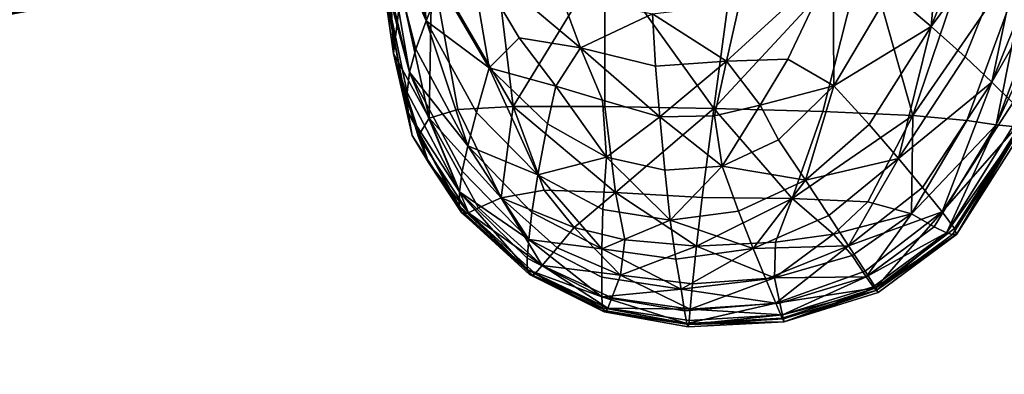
# Model space of a CAD drawing. Header units: millimetres. Extents: x -312 to 313, y -340 to 267.
# Tile 46 of 73: x 219 to 281, y -236 to -214. Entities that reach past the tile are written whole.
import ezdxf

# ---------------------------------------------------------------- set-up
doc = ezdxf.new("R2010")
doc.units = ezdxf.units.MM
doc.layers.add('Default', color=7, linetype='Continuous', true_color=0x000000)
doc.styles.add('Default', font='arial.ttf')
doc.dimstyles.new('Default', dxfattribs={"dimscale": 10, "dimtxt": 2.5, "dimasz": 3, "dimexe": 1, "dimexo": 0.5, "dimgap": 0.8, "dimtad": 1, "dimtoh": 1, "dimzin": 1, "dimdsep": 46, "dimtxsty": 'Default', "dimcen": 2.5, "dimadec": 1, "dimazin": 1, "dimtfac": 1, "dimtdec": 4, "dimtix": 1, "dimtofl": 0, "dimtmove": 1, "dimatfit": 3, "dimfxl": 1, "dimtolj": 1, "dimtzin": 1, "dimarcsym": 0})

# ---------------------------------------------------------------- blocks, each defined once
blk = doc.blocks.new('*D1')
at = {"layer": 'Default', "color": 0, "lineweight": -2}
for p, q in [((-312.5, -238.454), (-312.5, -340.454)), ((312.5, -238.454), (312.5, -340.454)), ((-282.5, -330.454), (282.5, -330.454))]:
    blk.add_line(p, q, dxfattribs=at)
at = {"layer": 'Default', "color": 0}
for points in [[(-282.5, -325.454), (-282.5, -335.454), (-312.5, -330.454)], [(282.5, -335.454), (282.5, -325.454), (312.5, -330.454)]]:
    blk.add_solid(points, dxfattribs=at)
at = {"layer": 'Defpoints', "color": 0}
for p in [(-312.5, -233.454), (312.5, -233.454), (312.5, -330.454)]:
    blk.add_point(p, dxfattribs=at)
at = {"layer": 'Default', "color": 0, "insert": (0, -309.691), "char_height": 25, "attachment_point": 5, "style": 'Default'}
blk.add_mtext('\\A1;625.00', dxfattribs=at)

msp = doc.modelspace()

# ---------------------------------------------------------------- linework, layer by layer
at = {"layer": 'Default', "color": 18, "true_color": 0x000000}
for points in [[(241.787, -201.377, 670.355), (242.465, -216.125, 671.223), (242.961, -212.072, 672.085)], [(241.787, -201.377, 670.355), (241.86, -211.848, 669.929), (242.465, -216.125, 671.223)], [(276.531, -214.412, 665.294), (273.897, -212.167, 662.054), (277.527, -202.75, 662.155)], [(276.531, -214.412, 665.294), (277.527, -202.75, 662.155), (280.488, -204.381, 665.539)], [(244.538, -214.057, 663.653), (242.54, -206.346, 663.006), (243.647, -204.429, 660.81)], [(244.538, -214.057, 663.653), (243.647, -204.429, 660.81), (245.454, -211.755, 661.538)], [(276.531, -214.412, 665.294), (280.488, -204.381, 665.539), (282.911, -205.765, 668.514)], [(276.531, -214.412, 665.294), (282.911, -205.765, 668.514), (278.666, -216.338, 668.186)], [(280.364, -217.949, 670.779), (278.666, -216.338, 668.186), (282.911, -205.765, 668.514)], [(280.364, -217.949, 670.779), (282.911, -205.765, 668.514), (284.8, -206.89, 671.163)], [(244.538, -214.057, 663.653), (241.831, -207.829, 664.961), (242.54, -206.346, 663.006)], [(280.364, -217.949, 670.779), (284.8, -206.89, 671.163), (286.163, -207.752, 673.571)], [(243.485, -217.303, 667.275), (241.499, -208.976, 666.743), (241.831, -207.829, 664.961)], [(243.485, -217.303, 667.275), (241.831, -207.829, 664.961), (243.885, -215.848, 665.569)], [(244.538, -214.057, 663.653), (243.885, -215.848, 665.569), (241.831, -207.829, 664.961)], [(280.364, -217.949, 670.779), (286.163, -207.752, 673.571), (281.688, -219.25, 673.125)], [(212.542, -214.759, 384.327), (213.032, -213.897, 378.873), (234.837, -209.498, 381.594)], [(212.542, -214.759, 384.327), (234.837, -209.498, 381.594), (234.549, -210.382, 387.224)], [(243.485, -217.303, 667.275), (241.523, -209.891, 668.417), (241.499, -208.976, 666.743)], [(262.765, -219.613, 678.602), (272.31, -209.271, 679.507), (264.116, -209.547, 678.639)], [(262.765, -219.613, 678.602), (269.652, -219.805, 679.308), (272.31, -209.271, 679.507)], [(275.369, -220.063, 679.537), (272.31, -209.271, 679.507), (269.652, -219.805, 679.308)], [(275.369, -220.063, 679.537), (279.046, -209.115, 679.82), (272.31, -209.271, 679.507)], [(275.369, -220.063, 679.537), (278.781, -220.381, 679.011), (282.942, -209.061, 679.35)], [(275.369, -220.063, 679.537), (282.942, -209.061, 679.35), (279.046, -209.115, 679.82)], [(280.636, -220.648, 678.171), (282.942, -209.061, 679.35), (278.781, -220.381, 679.011)], [(280.636, -220.648, 678.171), (286.112, -208.997, 677.892), (284.973, -209.042, 678.555)], [(280.636, -220.648, 678.171), (281.687, -220.756, 677.46), (286.112, -208.997, 677.892)], [(280.636, -220.648, 678.171), (284.973, -209.042, 678.555), (282.942, -209.061, 679.35)], [(243.485, -217.303, 667.275), (243.327, -218.598, 668.761), (241.523, -209.891, 668.417)], [(243.391, -219.887, 670.043), (241.86, -211.848, 669.929), (241.523, -209.891, 668.417)], [(243.391, -219.887, 670.043), (241.523, -209.891, 668.417), (243.327, -218.598, 668.761)], [(247.303, -209.855, 658.857), (248.523, -217.038, 662.355), (245.454, -211.755, 661.538)], [(247.303, -209.855, 658.857), (250.437, -215.134, 660.711), (248.523, -217.038, 662.355)], [(247.303, -209.855, 658.857), (254.317, -215.764, 659.825), (250.437, -215.134, 660.711)], [(247.303, -209.855, 658.857), (253.091, -212.446, 657.891), (254.317, -215.764, 659.825)], [(250.05, -219.489, 676.478), (255.847, -209.963, 677.442), (248.954, -210.369, 675.864)], [(250.05, -219.489, 676.478), (255.846, -219.489, 677.698), (255.847, -209.963, 677.442)], [(262.765, -219.613, 678.602), (255.847, -209.963, 677.442), (255.846, -219.489, 677.698)], [(262.765, -219.613, 678.602), (264.116, -209.547, 678.639), (255.847, -209.963, 677.442)], [(207.095, -212.498, 430.136), (207.844, -214.683, 426.064), (231.789, -210.478, 430.72)], [(231.789, -210.478, 430.72), (207.844, -214.683, 426.064), (208.538, -215.339, 420.667)], [(231.789, -210.478, 430.72), (208.538, -215.339, 420.667), (232.197, -211.125, 425.115)], [(209.864, -215.118, 408.58), (210.531, -215.023, 402.549), (233.621, -210.688, 406.236)], [(209.864, -215.118, 408.58), (233.621, -210.688, 406.236), (232.976, -210.862, 412.489)], [(233.621, -210.688, 406.236), (210.531, -215.023, 402.549), (211.201, -214.94, 396.508)], [(211.201, -214.94, 396.508), (211.873, -214.861, 390.44), (234.157, -210.509, 393.571)], [(211.201, -214.94, 396.508), (234.157, -210.509, 393.571), (233.761, -210.623, 399.891)], [(233.621, -210.688, 406.236), (211.201, -214.94, 396.508), (233.761, -210.623, 399.891)], [(234.157, -210.509, 393.571), (211.873, -214.861, 390.44), (212.542, -214.759, 384.327)], [(234.157, -210.509, 393.571), (212.542, -214.759, 384.327), (234.549, -210.382, 387.224)], [(244.722, -220.227, 673.27), (244.89, -210.612, 673.855), (242.961, -212.072, 672.085)], [(244.722, -220.227, 673.27), (246.536, -219.667, 674.824), (244.89, -210.612, 673.855)], [(250.05, -219.489, 676.478), (248.954, -210.369, 675.864), (244.89, -210.612, 673.855)], [(250.05, -219.489, 676.478), (244.89, -210.612, 673.855), (246.536, -219.667, 674.824)], [(270.314, -210.411, 658.387), (267.448, -216.481, 660.225), (263.558, -216.616, 659.416)], [(270.314, -210.411, 658.387), (263.558, -216.616, 659.416), (264.378, -212.956, 657.485)], [(270.314, -210.411, 658.387), (270.362, -218.175, 662.453), (267.448, -216.481, 660.225)], [(270.314, -210.411, 658.387), (273.897, -212.167, 662.054), (270.362, -218.175, 662.453)], [(208.538, -215.339, 420.667), (209.201, -215.228, 414.615), (232.587, -210.993, 418.792)], [(208.538, -215.339, 420.667), (232.587, -210.993, 418.792), (232.197, -211.125, 425.115)], [(232.587, -210.993, 418.792), (209.201, -215.228, 414.615), (209.864, -215.118, 408.58)], [(232.587, -210.993, 418.792), (209.864, -215.118, 408.58), (232.976, -210.862, 412.489)], [(243.391, -219.887, 670.043), (242.465, -216.125, 671.223), (241.86, -211.848, 669.929)], [(244.538, -214.057, 663.653), (245.454, -211.755, 661.538), (248.523, -217.038, 662.355)], [(244.722, -220.227, 673.27), (242.961, -212.072, 672.085), (242.465, -216.125, 671.223)], [(258.874, -213.613, 657.546), (254.317, -215.764, 659.825), (253.091, -212.446, 657.891)], [(276.531, -214.412, 665.294), (270.362, -218.175, 662.453), (273.897, -212.167, 662.054)], [(258.874, -213.613, 657.546), (264.378, -212.956, 657.485), (263.558, -216.616, 659.416)], [(258.874, -213.613, 657.546), (259.059, -216.928, 659.47), (254.317, -215.764, 659.825)], [(258.874, -213.613, 657.546), (263.558, -216.616, 659.416), (259.059, -216.928, 659.47)], [(244.538, -214.057, 663.653), (247.168, -221.982, 666.176), (243.885, -215.848, 665.569)], [(244.538, -214.057, 663.653), (248.523, -217.038, 662.355), (247.718, -219.86, 664.322)], [(244.538, -214.057, 663.653), (247.718, -219.86, 664.322), (247.168, -221.982, 666.176)], [(276.531, -214.412, 665.294), (272.595, -220.629, 665.299), (270.362, -218.175, 662.453)], [(276.531, -214.412, 665.294), (274.444, -222.778, 667.958), (272.595, -220.629, 665.299)], [(276.531, -214.412, 665.294), (278.666, -216.338, 668.186), (274.444, -222.778, 667.958)], [(252.74, -218.193, 661.599), (248.523, -217.038, 662.355), (250.437, -215.134, 660.711)], [(252.74, -218.193, 661.599), (250.437, -215.134, 660.711), (254.317, -215.764, 659.825)], [(243.391, -219.887, 670.043), (243.654, -221.321, 671.142), (242.465, -216.125, 671.223)], [(244.696, -223.045, 672.011), (244.026, -221.37, 672.351), (242.465, -216.125, 671.223)], [(244.696, -223.045, 672.011), (242.465, -216.125, 671.223), (243.654, -221.321, 671.142)], [(244.722, -220.227, 673.27), (242.465, -216.125, 671.223), (244.026, -221.37, 672.351)], [(243.485, -217.303, 667.275), (243.885, -215.848, 665.569), (247.168, -221.982, 666.176)], [(252.74, -218.193, 661.599), (254.317, -215.764, 659.825), (255.697, -219.091, 661.233)], [(259.335, -220.132, 660.982), (254.317, -215.764, 659.825), (259.059, -216.928, 659.47)], [(259.335, -220.132, 660.982), (255.697, -219.091, 661.233), (254.317, -215.764, 659.825)], [(280.364, -217.949, 670.779), (274.444, -222.778, 667.958), (278.666, -216.338, 668.186)], [(259.335, -220.132, 660.982), (259.059, -216.928, 659.47), (263.558, -216.616, 659.416)], [(259.335, -220.132, 660.982), (263.558, -216.616, 659.416), (262.801, -220.07, 660.959)], [(265.687, -219.394, 661.28), (262.801, -220.07, 660.959), (263.558, -216.616, 659.416)], [(265.687, -219.394, 661.28), (263.558, -216.616, 659.416), (267.448, -216.481, 660.225)], [(265.687, -219.394, 661.28), (267.448, -216.481, 660.225), (270.362, -218.175, 662.453)], [(243.485, -217.303, 667.275), (246.646, -224.892, 669.357), (243.327, -218.598, 668.761)], [(243.485, -217.303, 667.275), (246.826, -223.594, 667.87), (246.646, -224.892, 669.357)], [(243.485, -217.303, 667.275), (247.168, -221.982, 666.176), (246.826, -223.594, 667.87)], [(251.607, -223.823, 664.857), (247.718, -219.86, 664.322), (248.523, -217.038, 662.355)], [(252.74, -218.193, 661.599), (252.23, -220.583, 662.961), (248.523, -217.038, 662.355)], [(251.607, -223.823, 664.857), (248.523, -217.038, 662.355), (252.23, -220.583, 662.961)], [(252.74, -218.193, 661.599), (255.955, -222.691, 663.057), (252.23, -220.583, 662.961)], [(252.74, -218.193, 661.599), (255.697, -219.091, 661.233), (255.955, -222.691, 663.057)], [(265.687, -219.394, 661.28), (270.362, -218.175, 662.453), (266.847, -221.601, 662.915)], [(268.564, -224.157, 665.365), (266.847, -221.601, 662.915), (270.362, -218.175, 662.453)], [(268.564, -224.157, 665.365), (270.362, -218.175, 662.453), (272.595, -220.629, 665.299)], [(280.364, -217.949, 670.779), (275.965, -224.623, 670.422), (274.444, -222.778, 667.958)], [(280.364, -217.949, 670.779), (277.211, -226.168, 672.681), (275.965, -224.623, 670.422)], [(280.364, -217.949, 670.779), (281.688, -219.25, 673.125), (277.211, -226.168, 672.681)], [(243.391, -219.887, 670.043), (243.327, -218.598, 668.761), (246.646, -224.892, 669.357)], [(250.05, -219.489, 676.478), (246.536, -219.667, 674.824), (249.287, -225.278, 675.584)], [(250.05, -219.489, 676.478), (249.287, -225.278, 675.584), (252.011, -224.795, 676.9)], [(250.05, -219.489, 676.478), (256.523, -224.935, 677.779), (255.846, -219.489, 677.698)], [(250.05, -219.489, 676.478), (252.011, -224.795, 676.9), (256.523, -224.935, 677.779)], [(259.335, -220.132, 660.982), (255.955, -222.691, 663.057), (255.697, -219.091, 661.233)], [(262.765, -219.613, 678.602), (255.846, -219.489, 677.698), (256.523, -224.935, 677.779)], [(265.687, -219.394, 661.28), (263.281, -223.278, 663.001), (262.801, -220.07, 660.959)], [(265.687, -219.394, 661.28), (266.847, -221.601, 662.915), (263.281, -223.278, 663.001)], [(282.478, -220.158, 674.975), (277.211, -226.168, 672.681), (281.688, -219.25, 673.125)], [(243.391, -219.887, 670.043), (246.646, -224.892, 669.357), (246.629, -225.789, 670.637)], [(243.391, -219.887, 670.043), (246.629, -225.789, 670.637), (246.775, -226.208, 671.709)], [(243.391, -219.887, 670.043), (246.775, -226.208, 671.709), (243.654, -221.321, 671.142)], [(244.722, -220.227, 673.27), (249.287, -225.278, 675.584), (246.536, -219.667, 674.824)], [(251.607, -223.823, 664.857), (247.168, -221.982, 666.176), (247.718, -219.86, 664.322)], [(262.765, -219.613, 678.602), (256.523, -224.935, 677.779), (262.026, -225.258, 678.4)], [(259.335, -220.132, 660.982), (262.801, -220.07, 660.959), (263.281, -223.278, 663.001)], [(262.765, -219.613, 678.602), (262.026, -225.258, 678.4), (267.719, -225.324, 678.943)], [(262.765, -219.613, 678.602), (267.719, -225.324, 678.943), (269.652, -219.805, 679.308)], [(275.369, -220.063, 679.537), (269.652, -219.805, 679.308), (267.719, -225.324, 678.943)], [(275.369, -220.063, 679.537), (267.719, -225.324, 678.943), (272.503, -225.539, 679.113)], [(275.369, -220.063, 679.537), (272.503, -225.539, 679.113), (275.275, -226.303, 678.614)], [(275.369, -220.063, 679.537), (275.275, -226.303, 678.614), (278.781, -220.381, 679.011)], [(244.722, -220.227, 673.27), (244.026, -221.37, 672.351), (247.229, -226.23, 673.362)], [(244.722, -220.227, 673.27), (247.229, -226.23, 673.362), (247.856, -225.914, 674.261)], [(244.722, -220.227, 673.27), (247.856, -225.914, 674.261), (249.287, -225.278, 675.584)], [(251.607, -223.823, 664.857), (252.23, -220.583, 662.961), (255.955, -222.691, 663.057)], [(259.335, -220.132, 660.982), (259.653, -223.533, 662.963), (255.955, -222.691, 663.057)], [(259.335, -220.132, 660.982), (263.281, -223.278, 663.001), (259.653, -223.533, 662.963)], [(268.564, -224.157, 665.365), (272.595, -220.629, 665.299), (274.444, -222.778, 667.958)], [(280.636, -220.648, 678.171), (278.781, -220.381, 679.011), (275.275, -226.303, 678.614)], [(280.636, -220.648, 678.171), (275.275, -226.303, 678.614), (276.711, -227.124, 677.822)], [(280.636, -220.648, 678.171), (276.711, -227.124, 677.822), (277.486, -227.502, 677.112)], [(282.478, -220.158, 674.975), (277.995, -227.226, 674.498), (277.211, -226.168, 672.681)], [(280.636, -220.648, 678.171), (277.486, -227.502, 677.112), (281.687, -220.756, 677.46)], [(282.234, -220.727, 676.791), (277.486, -227.502, 677.112), (277.868, -227.608, 676.41)], [(282.234, -220.727, 676.791), (281.687, -220.756, 677.46), (277.486, -227.502, 677.112)], [(282.234, -220.727, 676.791), (277.868, -227.608, 676.41), (278.126, -227.611, 675.64)], [(282.478, -220.158, 674.975), (278.126, -227.611, 675.64), (277.995, -227.226, 674.498)], [(282.478, -220.158, 674.975), (282.579, -220.589, 676.08), (278.126, -227.611, 675.64)], [(282.234, -220.727, 676.791), (278.126, -227.611, 675.64), (282.579, -220.589, 676.08)], [(244.696, -223.045, 672.011), (243.654, -221.321, 671.142), (246.775, -226.208, 671.709)], [(244.696, -223.045, 672.011), (247.229, -226.23, 673.362), (244.026, -221.37, 672.351)], [(251.047, -227.912, 668.489), (246.826, -223.594, 667.87), (247.168, -221.982, 666.176)], [(251.047, -227.912, 668.489), (247.168, -221.982, 666.176), (251.24, -226.209, 666.723)], [(251.607, -223.823, 664.857), (251.24, -226.209, 666.723), (247.168, -221.982, 666.176)], [(268.564, -224.157, 665.365), (263.281, -223.278, 663.001), (266.847, -221.601, 662.915)], [(244.696, -223.045, 672.011), (247.001, -226.302, 672.606), (247.229, -226.23, 673.362)], [(244.696, -223.045, 672.011), (246.775, -226.208, 671.709), (247.001, -226.302, 672.606)], [(251.607, -223.823, 664.857), (255.955, -222.691, 663.057), (255.731, -226.013, 665.095)], [(260, -226.692, 665.194), (255.731, -226.013, 665.095), (255.955, -222.691, 663.057)], [(260, -226.692, 665.194), (255.955, -222.691, 663.057), (259.653, -223.533, 662.963)], [(268.564, -224.157, 665.365), (274.444, -222.778, 667.958), (270.042, -226.394, 667.791)], [(271.295, -228.316, 670.117), (270.042, -226.394, 667.791), (274.444, -222.778, 667.958)], [(271.295, -228.316, 670.117), (274.444, -222.778, 667.958), (275.965, -224.623, 670.422)], [(251.047, -227.912, 668.489), (246.646, -224.892, 669.357), (246.826, -223.594, 667.87)], [(251.607, -223.823, 664.857), (255.664, -228.51, 667.148), (251.24, -226.209, 666.723)], [(251.607, -223.823, 664.857), (255.731, -226.013, 665.095), (255.664, -228.51, 667.148)], [(260, -226.692, 665.194), (259.653, -223.533, 662.963), (263.281, -223.278, 663.001)], [(260, -226.692, 665.194), (263.281, -223.278, 663.001), (264.322, -226.126, 665.307)], [(268.564, -224.157, 665.365), (264.322, -226.126, 665.307), (263.281, -223.278, 663.001)], [(268.564, -224.157, 665.365), (265.25, -228.499, 667.646), (264.322, -226.126, 665.307)], [(268.564, -224.157, 665.365), (270.042, -226.394, 667.791), (265.25, -228.499, 667.646)], [(250.945, -229.826, 671.463), (246.629, -225.789, 670.637), (246.646, -224.892, 669.357)], [(251.047, -227.912, 668.489), (250.942, -229.099, 670.084), (246.646, -224.892, 669.357)], [(250.945, -229.826, 671.463), (246.646, -224.892, 669.357), (250.942, -229.099, 670.084)], [(253.905, -227.153, 676.933), (252.011, -224.795, 676.9), (249.287, -225.278, 675.584)], [(253.905, -227.153, 676.933), (256.523, -224.935, 677.779), (252.011, -224.795, 676.9)], [(253.905, -227.153, 676.933), (257.112, -227.948, 677.525), (256.523, -224.935, 677.779)], [(261.654, -228.343, 677.98), (256.523, -224.935, 677.779), (257.112, -227.948, 677.525)], [(261.654, -228.343, 677.98), (262.026, -225.258, 678.4), (256.523, -224.935, 677.779)], [(271.295, -228.316, 670.117), (275.965, -224.623, 670.422), (277.211, -226.168, 672.681)], [(251.875, -229.568, 675.104), (249.287, -225.278, 675.584), (247.856, -225.914, 674.261)], [(253.905, -227.153, 676.933), (249.287, -225.278, 675.584), (252.826, -228.449, 676.209)], [(251.875, -229.568, 675.104), (252.826, -228.449, 676.209), (249.287, -225.278, 675.584)], [(261.654, -228.343, 677.98), (267.719, -225.324, 678.943), (262.026, -225.258, 678.4)], [(261.654, -228.343, 677.98), (266.654, -228.089, 678.42), (267.719, -225.324, 678.943)], [(270.345, -227.583, 678.619), (267.719, -225.324, 678.943), (266.654, -228.089, 678.42)], [(270.345, -227.583, 678.619), (272.503, -225.539, 679.113), (267.719, -225.324, 678.943)], [(270.345, -227.583, 678.619), (275.275, -226.303, 678.614), (272.503, -225.539, 679.113)], [(250.945, -229.826, 671.463), (246.775, -226.208, 671.709), (246.629, -225.789, 670.637)], [(251.266, -230.193, 673.49), (246.775, -226.208, 671.709), (251.076, -230.151, 672.577)], [(251.266, -230.193, 673.49), (247.001, -226.302, 672.606), (246.775, -226.208, 671.709)], [(250.945, -229.826, 671.463), (251.076, -230.151, 672.577), (246.775, -226.208, 671.709)], [(251.266, -230.193, 673.49), (247.229, -226.23, 673.362), (247.001, -226.302, 672.606)], [(251.875, -229.568, 675.104), (247.856, -225.914, 674.261), (247.229, -226.23, 673.362)], [(251.875, -229.568, 675.104), (247.229, -226.23, 673.362), (251.444, -230.074, 674.265)], [(251.266, -230.193, 673.49), (251.444, -230.074, 674.265), (247.229, -226.23, 673.362)], [(251.047, -227.912, 668.489), (251.24, -226.209, 666.723), (255.664, -228.51, 667.148)], [(260, -226.692, 665.194), (255.664, -228.51, 667.148), (255.731, -226.013, 665.095)], [(260, -226.692, 665.194), (264.322, -226.126, 665.307), (265.25, -228.499, 667.646)], [(270.345, -227.583, 678.619), (271.516, -228.93, 678.185), (275.275, -226.303, 678.614)], [(271.295, -228.316, 670.117), (277.211, -226.168, 672.681), (272.34, -229.93, 672.265)], [(272.41, -230.286, 677.455), (275.275, -226.303, 678.614), (271.516, -228.93, 678.185)], [(273.02, -230.998, 674.028), (272.34, -229.93, 672.265), (277.211, -226.168, 672.681)], [(272.41, -230.286, 677.455), (276.711, -227.124, 677.822), (275.275, -226.303, 678.614)], [(273.02, -230.998, 674.028), (277.211, -226.168, 672.681), (277.995, -227.226, 674.498)], [(260, -226.692, 665.194), (260.36, -229.176, 667.455), (255.664, -228.51, 667.148)], [(260, -226.692, 665.194), (265.25, -228.499, 667.646), (260.36, -229.176, 667.455)], [(271.295, -228.316, 670.117), (265.25, -228.499, 667.646), (270.042, -226.394, 667.791)], [(253.905, -227.153, 676.933), (252.826, -228.449, 676.209), (256.84, -230.18, 676.774)], [(253.905, -227.153, 676.933), (256.84, -230.18, 676.774), (257.112, -227.948, 677.525)], [(270.345, -227.583, 678.619), (266.594, -230.36, 677.748), (271.516, -228.93, 678.185)], [(270.345, -227.583, 678.619), (266.654, -228.089, 678.42), (266.594, -230.36, 677.748)], [(272.41, -230.286, 677.455), (277.486, -227.502, 677.112), (276.711, -227.124, 677.822)], [(272.41, -230.286, 677.455), (272.849, -230.919, 676.76), (277.486, -227.502, 677.112)], [(273.036, -231.147, 676.032), (277.486, -227.502, 677.112), (272.849, -230.919, 676.76)], [(273.02, -230.998, 674.028), (277.995, -227.226, 674.498), (278.126, -227.611, 675.64)], [(273.036, -231.147, 676.032), (277.868, -227.608, 676.41), (277.486, -227.502, 677.112)], [(251.047, -227.912, 668.489), (255.673, -231.549, 670.825), (250.942, -229.099, 670.084)], [(251.047, -227.912, 668.489), (255.664, -228.51, 667.148), (255.672, -230.313, 669.098)], [(251.047, -227.912, 668.489), (255.672, -230.313, 669.098), (255.673, -231.549, 670.825)], [(261.654, -228.343, 677.98), (257.112, -227.948, 677.525), (256.84, -230.18, 676.774)], [(261.654, -228.343, 677.98), (266.594, -230.36, 677.748), (266.654, -228.089, 678.42)], [(273.02, -230.998, 674.028), (278.126, -227.611, 675.64), (273.172, -231.289, 675.203)], [(273.036, -231.147, 676.032), (278.126, -227.611, 675.64), (277.868, -227.608, 676.41)], [(273.036, -231.147, 676.032), (273.172, -231.289, 675.203), (278.126, -227.611, 675.64)], [(251.875, -229.568, 675.104), (256.84, -230.18, 676.774), (252.826, -228.449, 676.209)], [(260.679, -231.064, 669.596), (255.672, -230.313, 669.098), (255.664, -228.51, 667.148)], [(260.679, -231.064, 669.596), (255.664, -228.51, 667.148), (260.36, -229.176, 667.455)], [(261.654, -228.343, 677.98), (256.84, -230.18, 676.774), (261.404, -230.731, 677.285)], [(260.679, -231.064, 669.596), (260.36, -229.176, 667.455), (265.25, -228.499, 667.646)], [(260.679, -231.064, 669.596), (265.25, -228.499, 667.646), (266.043, -230.431, 669.889)], [(261.654, -228.343, 677.98), (261.404, -230.731, 677.285), (266.594, -230.36, 677.748)], [(271.295, -228.316, 670.117), (266.043, -230.431, 669.889), (265.25, -228.499, 667.646)], [(271.295, -228.316, 670.117), (266.679, -231.96, 671.904), (266.043, -230.431, 669.889)], [(271.295, -228.316, 670.117), (272.34, -229.93, 672.265), (266.679, -231.96, 671.904)], [(250.945, -229.826, 671.463), (250.942, -229.099, 670.084), (255.673, -231.549, 670.825)], [(272.41, -230.286, 677.455), (271.516, -228.93, 678.185), (266.594, -230.36, 677.748)], [(250.945, -229.826, 671.463), (255.706, -232.267, 672.276), (255.807, -232.512, 673.4)], [(250.945, -229.826, 671.463), (255.807, -232.512, 673.4), (251.076, -230.151, 672.577)], [(250.945, -229.826, 671.463), (255.673, -231.549, 670.825), (255.706, -232.267, 672.276)], [(251.266, -230.193, 673.49), (256.042, -232.27, 675.066), (251.444, -230.074, 674.265)], [(251.875, -229.568, 675.104), (251.444, -230.074, 674.265), (256.042, -232.27, 675.066)], [(251.875, -229.568, 675.104), (256.042, -232.27, 675.066), (256.29, -231.622, 675.847)], [(251.875, -229.568, 675.104), (256.29, -231.622, 675.847), (256.84, -230.18, 676.774)], [(273.02, -230.998, 674.028), (266.679, -231.96, 671.904), (272.34, -229.93, 672.265)], [(251.266, -230.193, 673.49), (251.076, -230.151, 672.577), (255.807, -232.512, 673.4)], [(251.266, -230.193, 673.49), (255.807, -232.512, 673.4), (255.935, -232.455, 674.296)], [(251.266, -230.193, 673.49), (255.935, -232.455, 674.296), (256.042, -232.27, 675.066)], [(260.679, -231.064, 669.596), (255.673, -231.549, 670.825), (255.672, -230.313, 669.098)], [(261.26, -232.333, 676.485), (256.84, -230.18, 676.774), (256.29, -231.622, 675.847)], [(261.26, -232.333, 676.485), (261.404, -230.731, 677.285), (256.84, -230.18, 676.774)], [(260.679, -231.064, 669.596), (266.043, -230.431, 669.889), (266.679, -231.96, 671.904)], [(261.26, -232.333, 676.485), (266.947, -231.956, 677.016), (266.594, -230.36, 677.748)], [(261.26, -232.333, 676.485), (266.594, -230.36, 677.748), (261.404, -230.731, 677.285)], [(272.41, -230.286, 677.455), (266.594, -230.36, 677.748), (266.947, -231.956, 677.016)], [(272.41, -230.286, 677.455), (266.947, -231.956, 677.016), (267.114, -232.691, 676.312)], [(272.41, -230.286, 677.455), (267.114, -232.691, 676.312), (272.849, -230.919, 676.76)], [(260.679, -231.064, 669.596), (260.9, -232.438, 671.467), (255.673, -231.549, 670.825)], [(260.679, -231.064, 669.596), (266.679, -231.96, 671.904), (260.9, -232.438, 671.467)], [(273.02, -230.998, 674.028), (267.092, -232.918, 673.556), (266.679, -231.96, 671.904)], [(273.02, -230.998, 674.028), (267.214, -233.141, 674.714), (267.092, -232.918, 673.556)], [(273.036, -231.147, 676.032), (272.849, -230.919, 676.76), (267.114, -232.691, 676.312)], [(273.036, -231.147, 676.032), (267.114, -232.691, 676.312), (267.177, -232.957, 675.568)], [(273.036, -231.147, 676.032), (267.177, -232.957, 675.568), (267.214, -233.141, 674.714)], [(273.02, -230.998, 674.028), (273.172, -231.289, 675.203), (267.214, -233.141, 674.714)], [(273.036, -231.147, 676.032), (267.214, -233.141, 674.714), (273.172, -231.289, 675.203)], [(261.044, -233.251, 672.999), (255.673, -231.549, 670.825), (260.9, -232.438, 671.467)], [(261.044, -233.251, 672.999), (255.706, -232.267, 672.276), (255.673, -231.549, 670.825)], [(261.26, -232.333, 676.485), (256.29, -231.622, 675.847), (256.042, -232.27, 675.066)], [(261.044, -233.251, 672.999), (260.9, -232.438, 671.467), (266.679, -231.96, 671.904)], [(261.044, -233.251, 672.999), (266.679, -231.96, 671.904), (267.092, -232.918, 673.556)], [(261.26, -232.333, 676.485), (267.114, -232.691, 676.312), (266.947, -231.956, 677.016)], [(261.044, -233.251, 672.999), (255.807, -232.512, 673.4), (255.706, -232.267, 672.276)], [(261.182, -233.305, 674.998), (255.935, -232.455, 674.296), (255.807, -232.512, 673.4)], [(261.182, -233.305, 674.998), (255.807, -232.512, 673.4), (261.133, -233.454, 674.128)], [(261.044, -233.251, 672.999), (261.133, -233.454, 674.128), (255.807, -232.512, 673.4)], [(261.182, -233.305, 674.998), (256.042, -232.27, 675.066), (255.935, -232.455, 674.296)], [(261.182, -233.305, 674.998), (261.205, -233.061, 675.752), (256.042, -232.27, 675.066)], [(261.26, -232.333, 676.485), (256.042, -232.27, 675.066), (261.205, -233.061, 675.752)], [(261.26, -232.333, 676.485), (261.205, -233.061, 675.752), (267.114, -232.691, 676.312)], [(261.044, -233.251, 672.999), (267.092, -232.918, 673.556), (267.214, -233.141, 674.714)], [(261.044, -233.251, 672.999), (267.214, -233.141, 674.714), (261.133, -233.454, 674.128)], [(261.182, -233.305, 674.998), (261.133, -233.454, 674.128), (267.214, -233.141, 674.714)], [(261.182, -233.305, 674.998), (267.114, -232.691, 676.312), (261.205, -233.061, 675.752)], [(261.182, -233.305, 674.998), (267.177, -232.957, 675.568), (267.114, -232.691, 676.312)], [(261.182, -233.305, 674.998), (267.214, -233.141, 674.714), (267.177, -232.957, 675.568)]]:
    msp.add_3dface(points, dxfattribs=at)

# ---------------------------------------------------------------- dimensions: what is measured, and where the dimension line sits
at = {"layer": 'Default'}
dim = msp.add_linear_dim(base=(312.5, -330.454, -0.122), p1=(-312.5, -233.454, -0.122), p2=(312.5, -233.454, -0.122), dimstyle='Default', override={"dimscale": 10, "dimtxt": 2.5, "dimasz": 3, "dimexe": 1, "dimexo": 0.5, "dimgap": 0.8, "dimtad": 1, "dimtih": 0, "dimtoh": 0, "dimdec": 2, "dimlfac": 1, "dimzin": 1, "dimtxsty": 'Default', "dimsah": 0, "dimcen": 2.5, "dimadec": 1, "dimazin": 1, "dimtix": 0, "dimtmove": 0, "dimtzin": 1}, dxfattribs=at)
dim.commit()
dim.dimension.update_dxf_attribs({"geometry": '*D1', "text_midpoint": (0, -309.691, -0.122)})

doc.saveas('drawing.dxf')
